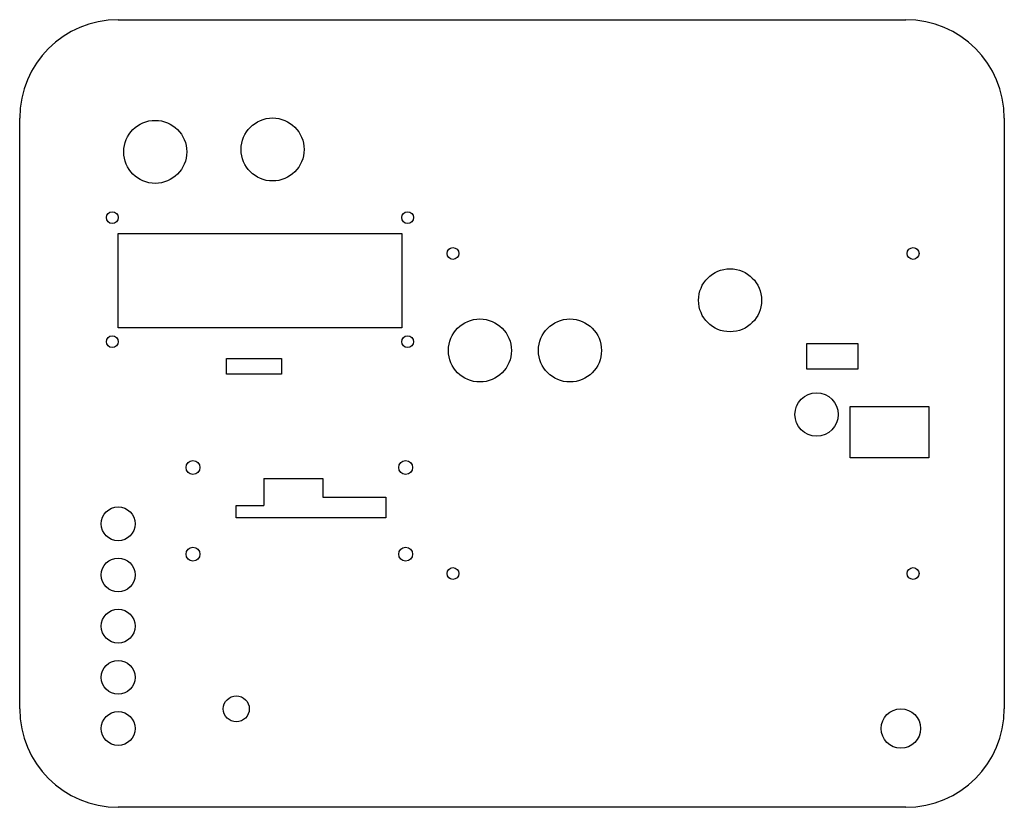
# Model space of a CAD drawing. Extents: x -125 to 125, y -100 to 100.
import ezdxf

# ---------------------------------------------------------------- set-up
doc = ezdxf.new("R2010")
doc.units = 0
doc.layers.get('0').update_dxf_attribs({"linetype": 'continuous'})

# ---------------------------------------------------------------- blocks, each defined once
blk = doc.blocks.new('POCKET001')
at = {"color": 0}
for p, q in [((-100, 100), (100, 100)), ((-125, -75), (-125, 75)), ((125, 75), (125, -75)), ((-100, 45.74), (-28, 45.74)), ((-100, 21.74), (-100, 45.74)), ((-28, 45.74), (-28, 21.74)), ((-28, 21.74), (-100, 21.74)), ((74.84, 17.74), (87.84, 17.74)), ((74.84, 11.24), (74.84, 17.74)), ((87.84, 17.74), (87.84, 11.24)), ((-72.5, 14), (-58.5, 14)), ((-72.5, 10), (-72.5, 14)), ((-58.5, 14), (-58.5, 10)), ((-58.5, 10), (-72.5, 10)), ((87.84, 11.24), (74.84, 11.24)), ((85.84, 1.74), (105.84, 1.74)), ((85.84, -11.26), (85.84, 1.74)), ((105.84, 1.74), (105.84, -11.26)), ((105.84, -11.26), (85.84, -11.26)), ((-63, -16.5), (-48, -16.5)), ((-63, -16.5), (-63, -23.35)), ((-48, -16.5), (-48, -21.25)), ((-48, -21.25), (-32, -21.25)), ((-32, -21.25), (-32, -26.5)), ((-70, -23.35), (-63, -23.35)), ((-70, -26.5), (-70, -23.35)), ((-32, -26.5), (-70, -26.5)), ((100, -100), (-100, -100))]:
    blk.add_line(p, q, dxfattribs=at)
for centre, radius in [((-60.78, 67.04), 8), ((-90.58, 66.44), 8), ((-101.5, 49.74), 1.5), ((-26.5, 49.74), 1.5), ((-15, 40.64), 1.5), ((101.84, 40.64), 1.5), ((55.36, 28.74), 8), ((-8.14, 16), 8), ((14.72, 16), 8), ((-101.5, 18.24), 1.5), ((-26.5, 18.24), 1.5), ((77.34, -0.26), 5.5), ((-81, -13.72), 1.75), ((-27, -13.72), 1.75), ((-100, -28), 4.3), ((-81, -35.72), 1.75), ((-27, -35.72), 1.75), ((-100, -41), 4.3), ((-15, -40.64), 1.5), ((101.84, -40.64), 1.5), ((-100, -54), 4.3), ((-100, -67), 4.3), ((-70, -75), 3.3), ((98.75, -80), 5), ((-100, -80), 4.3)]:
    blk.add_circle(centre, radius, dxfattribs=at)
for centre, start, end in [((-100, 75), 90, -180), ((100, 75), 0, 90), ((-100, -75), -180, -90), ((100, -75), -90, 0)]:
    blk.add_arc(centre, 25, start, end, dxfattribs=at)

msp = doc.modelspace()

# ---------------------------------------------------------------- block references
at = {"color": 0}
msp.add_blockref('POCKET001', (0, 0), dxfattribs=at)

doc.saveas('drawing.dxf')
